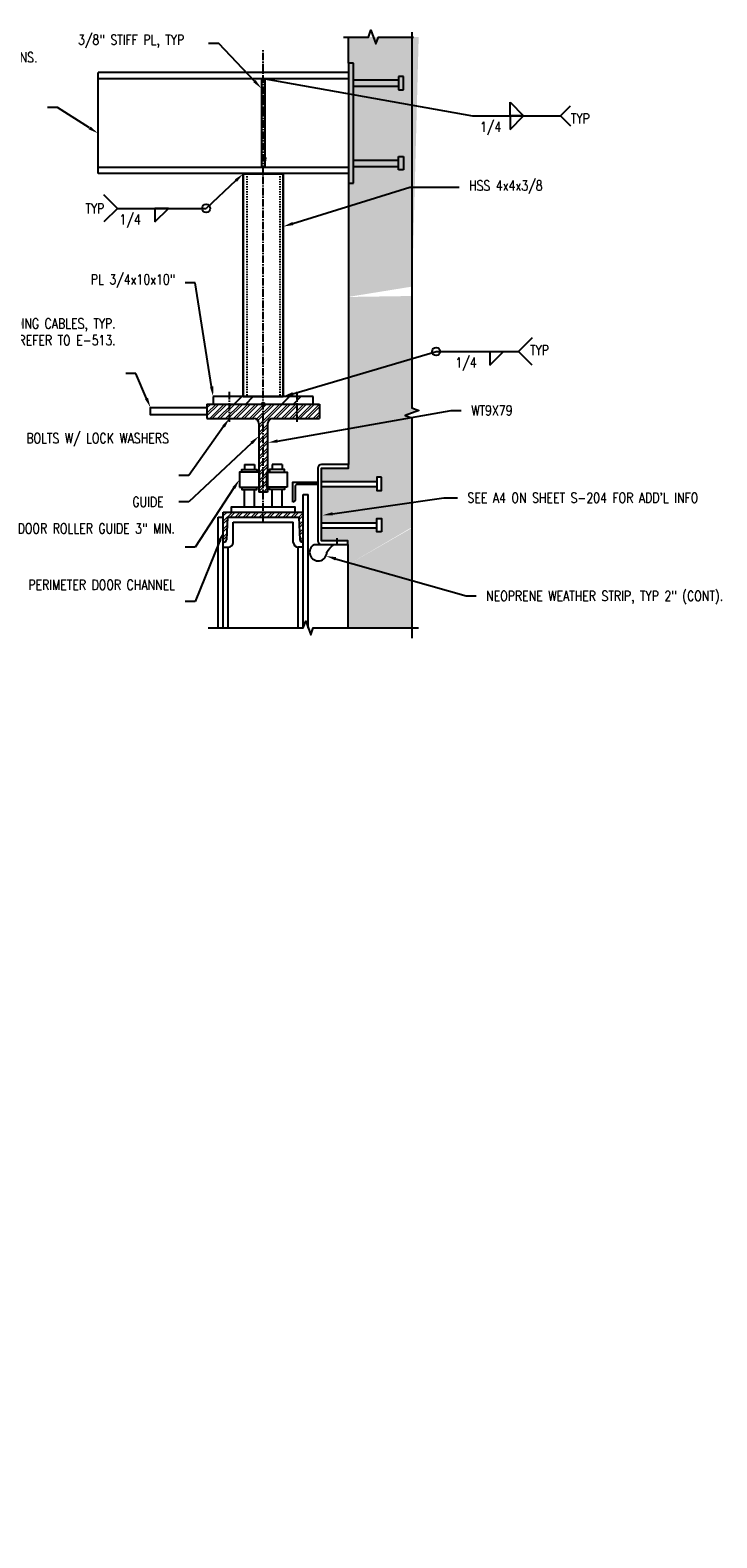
# Model space of a CAD drawing. Header units: inches. Extents: x -28 to 1146, y -114 to 309.
# Tile 10 of 15: x 281 to 350, y 41 to 192. Entities that reach past the tile are written whole.
import ezdxf
from ezdxf import colors
from ezdxf.entities.mleader import LeaderData, LeaderLine
from ezdxf.math import Vec2, Vec3

# ---------------------------------------------------------------- set-up
doc = ezdxf.new("R2010")
doc.units = ezdxf.units.IN
doc.header["$MEASUREMENT"] = 0
doc.linetypes.add('CENTER2', pattern=[1.125, 0.75, -0.125, 0.125, -0.125])
doc.linetypes.add('Dash', pattern=[0.25, 0.125, -0.125])
doc.layers.add('A-WALL-PATT', color=8, linetype='Continuous', lineweight=18)
doc.layers.add('S-WALL-PATT', color=8, linetype='Continuous', lineweight=18)
for name, color, linetype in [('S-ANNO-DIMS', 1, 'Continuous'), ('S-ANNO-NOTE', 2, 'Continuous'), ('S-ANNO-SYMB', 2, 'Continuous'), ('S-ANNO-TEXT', 2, 'Continuous'), ('S-BEAM', 10, 'Continuous'), ('S-DETL', 90, 'Continuous'), ('S-DETL-CNTR', 1, 'CENTER2'), ('S-DETL-GENF', 92, 'Continuous'), ('S-DETL-GENF-HDLN', 1, 'Dash'), ('S-DETL-HVY', 4, 'Continuous'), ('S-DETL-LIGHT', 2, 'Continuous'), ('S-DETL-MEDM', 3, 'Continuous'), ('S-DETL-PATT', 1, 'Continuous')]:
    doc.layers.add(name, color=color, linetype=linetype)
doc.styles.add('Annotative', font='romans.shx', dxfattribs={"width": 0.8, "height": 0.125})

# ---------------------------------------------------------------- blocks, each defined once
blk = doc.blocks.new('HDR-Si_Weld-Symbol - Bottom-1969923-CANOPY CONN 2')
at = {"layer": 'S-ANNO-NOTE', "lineweight": -3}
for p, q in [((-0.437, 0), (0.671, 0)), ((0.031, -0.169), (0.2, 0)), ((0.031, 0), (0.031, -0.169)), ((0.2, 0), (0.031, 0))]:
    blk.add_line(p, q, dxfattribs=at)
blk = doc.blocks.new('HDR-Si_Weld-Symbol - Both-1969908-DOOR RAIL SUPPORT 1')
at = {"layer": 'S-ANNO-NOTE', "lineweight": -3}
for p, q in [((0.031, 0.169), (0.2, 0)), ((0.031, 0), (0.031, 0.169)), ((0.661, 0), (0.786, 0.125)), ((-0.437, 0), (0.661, 0)), ((0.2, 0), (0.031, 0)), ((0.031, -0.169), (0.2, 0)), ((0.031, 0), (0.031, -0.169)), ((0.2, 0), (0.031, 0)), ((0.661, 0), (0.786, -0.125))]:
    blk.add_line(p, q, dxfattribs=at)

msp = doc.modelspace()

# ---------------------------------------------------------------- hatches: boundary and pattern name
at = {"layer": 'A-WALL-PATT', "lineweight": -3}
h = msp.add_hatch(dxfattribs=at)
h.set_pattern_fill('FP_3', color=8, style=0, pattern_type=2)
h.set_pattern_definition([(45, (300.742, 96.538), (-2.37588, 2.37588), []), (45, (300.742, 100.138), (-2.37588, 2.37588), [])])
h.paths.add_polyline_path([(309.5298, 154.4506), (309.5298, 155.2006), (299.5298, 155.2006), (299.5298, 154.4506)])
at = {"layer": 'S-DETL-PATT', "linetype": 'Continuous', "lineweight": 0}
h = msp.add_hatch(dxfattribs=at)
h.set_pattern_fill('AR-CONC', color=8, scale=0.3333)
h.set_pattern_definition([(50, (542.5478, 50.3914), (2.390628, -0.209153), [0.249975, -2.749725]), (355, (542.5478, 50.3914), (-0.462458, 2.507056), [0.19998, -2.19978]), (100.4514, (542.747, 50.374), (1.92817, 2.297903), [0.212446, -2.336907]), (46.1842, (542.5478, 51.058), (3.557115, -0.551676), [0.374962, -4.124587]), (96.6356, (542.8442, 51.012), (3.11523, 3.246737), [0.31867, -3.50536]), (351.1842, (542.5478, 51.058), (3.11523, 3.246737), [0.29997, -3.29967]), (21, (542.8811, 50.8913), (1.989491, -1.341929), [0.249975, -2.749725]), (326, (542.881, 50.8913), (0.81097, 2.416925), [0.19998, -2.19978]), (71.4514, (543.047, 50.7795), (2.800461, 1.074996), [0.212446, -2.336907]), (37.5, (542.5478, 50.3914), (0.0405288, 1.1095352), [0, -2.173116, 0, -2.23311, 0, -2.2081125]), (7.5, (542.5478, 50.3914), (0.876811, 1.314574), [0, -1.273206, 0, -2.123121, 0, -0.8415825]), (327.5, (541.80455, 50.3914), (1.7792302, -0.0751754), [0, -0.83325, 0, -2.59974, 0, -3.449655]), (317.5, (541.4713, 50.3914), (1.9437595, 0.33365), [0, -1.083225, 0, -1.726494, 0, -2.449755])])
h.paths.add_polyline_path([(319.3702, 153.0625), (318.6833, 153.3125), (312.9673, 152.4282), (313.0298, 148.4111), (313.0298, 148.0361), (310.3423, 148.0361), (310.3423, 146.726), (315.8541, 146.726), (315.8541, 147.1428), (316.3265, 147.1428), (316.3265, 145.8043), (315.8541, 145.8043), (315.8541, 146.2211), (310.3423, 146.2211), (310.3425, 142.601), (315.8543, 142.601), (315.8543, 143.0178), (316.3268, 143.0178), (316.3268, 141.6793), (315.8543, 141.6793), (315.8543, 142.0961), (310.3425, 142.0961), (310.3423, 140.7816), (312.9673, 140.7861), (312.9673, 140.4111), (312.9673, 138.3914), (319.3702, 142.0729)])
h.paths.add_polyline_path([(319.3702, 142.1449), (312.9673, 138.3914), (312.9673, 132.0833), (319.3702, 132.0833)])
h.paths.add_polyline_path([(319.3702, 159.8973), (312.9673, 159.3122), (312.9673, 152.4282), (318.6833, 153.3125), (320.057, 153.8125), (319.3702, 154.0625), (319.3702, 154.3898)])
h.paths.add_polyline_path([(319.3702, 166.1757), (312.9673, 165.1393), (312.9673, 159.3122), (319.3702, 159.8973)])
h.paths.add_polyline_path([(320.0449, 191.1012), (313.0298, 191.1012), (312.9673, 165.1393), (319.3702, 165.2395)])
h = msp.add_hatch(dxfattribs=at)
h.set_pattern_fill('ANSI32', color=8, scale=1.5)
h.set_pattern_definition([(45, (-242.47745, 16.2597), (-0.39774756, 0.39774756), []), (45, (-242.2123, 16.2597), (-0.39774756, 0.39774756), [])])
edge = h.paths.add_edge_path()
edge.add_line((310.1548, 154.4506), (298.9048, 154.4506))
edge.add_line((298.9048, 154.4506), (298.9048, 153.0131))
edge.add_line((298.9048, 153.0131), (303.5923, 153.0131))
edge.add_arc((303.5954, 152.5162), 0.4969, -0.35495, 90.35495, ccw=False)
edge.add_line((304.0923, 152.5131), (304.0923, 145.6611))
edge.add_line((304.0923, 145.6611), (304.9673, 145.6611))
edge.add_line((304.9673, 145.6611), (304.9734, 152.5909))
edge.add_arc((305.6593, 152.4154), 0.7081, 122.415153, 165.649817, ccw=False)
edge.add_line((305.2798, 153.0131), (310.1548, 153.0131))
edge.add_line((310.1548, 153.0131), (310.1548, 154.4506))
h = msp.add_hatch(dxfattribs=at)
h.set_pattern_fill('ANSI32', color=8, scale=1.5)
h.set_pattern_definition([(45, (542.5478, 22.01586), (-0.3977476, 0.3977476), []), (45, (542.813, 22.01586), (-0.3977476, 0.3977476), [])])
h.paths.add_polyline_path([(308.5298, 143.6611), (304.8691, 143.6611), (300.5298, 143.6611), (300.5298, 143.1611), (300.5298, 140.6611), (300.6081, 140.6611, 0.39886787), (300.8577, 140.8979), (300.977, 143.1611), (302.097, 143.1611), (302.097, 143.1614), (303.6132, 143.1614), (305.4464, 143.1613), (305.4464, 143.1614), (306.9626, 143.1614), (308.0809, 143.1611), (308.1967, 140.8983, 0.3993195), (308.4464, 140.6611), (308.5298, 140.6611)])
at = {"layer": 'S-WALL-PATT', "lineweight": -3}
h = msp.add_hatch(dxfattribs=at)
h.set_pattern_fill('FP_3', color=8, scale=0.5, style=0, pattern_type=2)
h.set_pattern_definition([(45, (300.742, 110.051), (-2.37588, 2.37588), []), (45, (300.742, 113.651), (-2.37588, 2.37588), [])])
h.paths.add_polyline_path([(304.7173, 178.0661), (304.7173, 186.9361), (304.3423, 186.9361), (304.3423, 178.0661)])

# ---------------------------------------------------------------- linework, layer by layer
at = {"layer": 'S-ANNO-DIMS'}
msp.add_lwpolyline([(311.9212, 140.3431), (311.9219, 141.0424)], dxfattribs=at)
at = {"layer": 'S-ANNO-NOTE', "lineweight": -3}
for p, q in [((289.9682, 173.9913), (288.6152, 175.3443)), ((289.9682, 173.9913), (288.6152, 172.6384)), ((321.7839, 159.6967), (330.0091, 159.6967)), ((327.1571, 158.3437), (328.5101, 159.6967)), ((327.1571, 159.6967), (327.1571, 158.3437)), ((331.362, 161.0497), (330.0091, 159.6967)), ((331.362, 158.3437), (330.0091, 159.6967))]:
    msp.add_line(p, q, dxfattribs=at)
at = {"layer": 'S-ANNO-NOTE'}
for centre in [(298.8356, 173.9913), (321.7839, 159.6967)]:
    msp.add_circle(centre, 0.4059, dxfattribs=at)
at = {"layer": 'S-ANNO-SYMB'}
for points in [[(312.5298, 191.1012), (315.0253, 191.1012), (315.2753, 191.7881), (315.7753, 190.4144), (316.0253, 191.1012), (319.5208, 191.1012)], [(319.3702, 191.6012), (319.3702, 154.0625), (320.057, 153.8125), (318.6833, 153.3125), (319.3702, 153.0625), (319.3702, 131.0833)], [(299.0298, 132.0833), (308.5253, 132.0833), (308.7753, 132.7702), (309.2753, 131.3965), (309.5253, 132.0833), (320.0208, 132.0833)]]:
    msp.add_lwpolyline(points, dxfattribs=at)
at = {"layer": 'S-ANNO-SYMB', "linetype": 'Continuous', "lineweight": 0}
msp.add_circle((304.5298, 154.4506), 0.1803, dxfattribs=at)
at = {"layer": 'S-BEAM'}
for p, q in [((313.0298, 187.5461), (288.0407, 187.5461)), ((288.0407, 177.4561), (288.0407, 187.5461)), ((313.0298, 186.9311), (288.0407, 186.9311)), ((313.0298, 187.5461), (313.0298, 177.4561)), ((313.0298, 178.0711), (288.0407, 178.0711)), ((313.0298, 177.4561), (288.0407, 177.4561))]:
    msp.add_line(p, q, dxfattribs=at)
at = {"layer": 'S-DETL'}
for p, q in [((313.0298, 188.5011), (313.0298, 176.5011)), ((304.3423, 186.9311), (304.3423, 178.0711)), ((304.7173, 178.0711), (304.7173, 186.9311)), ((309.5298, 155.2006), (299.5298, 155.2006)), ((299.5298, 155.2006), (299.5298, 154.4506)), ((309.5298, 154.4506), (309.5298, 155.2006)), ((299.5298, 154.4506), (309.5298, 154.4506))]:
    msp.add_line(p, q, dxfattribs=at)
msp.add_lwpolyline([(298.9048, 153.3725), (293.2798, 153.3725), (293.2798, 154.0913), (298.9048, 154.0913)], close=True, dxfattribs=at)
at = {"layer": 'S-DETL-CNTR'}
for p, q in [((304.529, 142.6611), (304.529, 189.8785)), ((301.1548, 152.6621), (301.1548, 155.6621)), ((307.9048, 152.6621), (307.9048, 155.6621))]:
    msp.add_line(p, q, dxfattribs=at)
at = {"layer": 'S-DETL-GENF', "lineweight": 30}
for p, q in [((306.5298, 177.4511), (302.5298, 177.4511)), ((302.5298, 177.4511), (302.5298, 155.2006)), ((306.5298, 155.2006), (306.5298, 177.4511)), ((306.5298, 155.2006), (302.5298, 155.2006))]:
    msp.add_line(p, q, dxfattribs=at)
at = {"layer": 'S-DETL-GENF-HDLN'}
for p, q in [((302.8788, 177.4511), (302.8788, 155.2006)), ((306.1808, 177.4511), (306.1808, 155.2006))]:
    msp.add_line(p, q, dxfattribs=at)
at = {"layer": 'S-DETL-HVY'}
for p, q in [((313.0298, 188.5011), (313.0298, 191.1012)), ((313.0298, 176.5011), (313.0298, 148.4111)), ((312.9673, 140.4111), (312.9673, 132.0833))]:
    msp.add_line(p, q, dxfattribs=at)
at = {"layer": 'S-DETL-LIGHT'}
msp.add_lwpolyline([(312.141, 140.3987), (309.6061, 140.3987, 1.7460391), (310.876, 139.6395, -0.06280832), (311.5363, 140.3987)], format="xyb", dxfattribs=at)
at = {"layer": 'S-DETL-MEDM', "lineweight": -3}
for p, q in [((313.5298, 188.5011), (313.0298, 188.5011)), ((313.5298, 176.5011), (313.5298, 188.5011)), ((313.5298, 186.816), (318.0416, 186.816)), ((318.514, 187.1703), (318.0416, 187.1703)), ((318.0416, 187.1703), (318.0416, 185.8318)), ((318.514, 185.8318), (318.514, 187.1703)), ((313.5298, 186.1861), (318.0416, 186.1861)), ((318.0416, 185.8318), (318.514, 185.8318)), ((313.5298, 178.816), (318.0416, 178.816)), ((313.5298, 178.1861), (318.0416, 178.1861)), ((318.0416, 177.8318), (318.0416, 179.1703)), ((318.0416, 179.1703), (318.514, 179.1703)), ((318.514, 177.8318), (318.0416, 177.8318)), ((318.514, 179.1703), (318.514, 177.8318)), ((313.0298, 176.5011), (313.5298, 176.5011))]:
    msp.add_line(p, q, dxfattribs=at)
at = {"layer": 'S-DETL-MEDM'}
for p, q in [((298.9048, 154.4506), (310.1548, 154.4506)), ((298.9048, 154.4506), (298.9048, 153.0131)), ((310.1548, 154.4506), (310.1548, 153.0131)), ((298.9048, 153.0131), (303.5923, 153.0131)), ((304.0923, 152.5131), (304.0923, 145.6611)), ((304.9673, 152.5131), (304.9673, 145.6611)), ((305.4673, 153.0131), (310.1548, 153.0131)), ((304.9673, 145.6611), (304.0923, 145.6611))]:
    msp.add_line(p, q, dxfattribs=at)
at = {"layer": 'S-DETL-MEDM', "linetype": 'Continuous'}
for p, q in [((302.6548, 148.4061), (302.6548, 147.9061)), ((302.6548, 148.4061), (303.6548, 148.4061)), ((303.6548, 148.4061), (303.6548, 147.9061)), ((305.4048, 148.4061), (305.4048, 147.9061)), ((306.4048, 148.4061), (305.4048, 148.4061)), ((306.4048, 148.4061), (306.4048, 147.9061)), ((310.3423, 146.726), (315.8541, 146.726)), ((310.3423, 146.2211), (315.8541, 146.2211)), ((302.6548, 144.1611), (302.6548, 145.9061)), ((303.6548, 144.1561), (303.6548, 145.9061)), ((305.4048, 144.1561), (305.4048, 145.9061)), ((306.4048, 144.1611), (306.4048, 145.9061)), ((308.5298, 132.0957), (308.5298, 145.4111)), ((308.5298, 145.4111), (309.0298, 145.4111)), ((309.0298, 132.071), (309.0298, 145.4111)), ((300.0298, 143.1611), (300.5298, 143.1611)), ((300.0298, 132.0833), (300.0298, 143.1611)), ((300.5298, 143.6611), (308.5298, 143.6611)), ((300.5298, 132.0833), (300.5298, 143.6611)), ((300.977, 143.1611), (300.8577, 140.8979)), ((300.977, 143.1611), (308.0809, 143.1611)), ((308.0809, 143.1611), (308.1967, 140.8983)), ((301.5275, 142.6611), (307.5305, 142.6611)), ((301.5275, 140.6347), (301.5275, 142.6611)), ((307.5305, 140.6347), (307.5305, 142.6611)), ((310.3425, 142.601), (315.8543, 142.601)), ((310.3425, 142.0961), (315.8543, 142.0961)), ((300.5282, 140.1611), (301.0282, 140.1611)), ((300.5298, 140.6611), (300.6081, 140.6611)), ((301.0282, 132.0833), (301.0282, 140.1611)), ((308.5298, 140.1611), (308.0298, 140.1611)), ((308.0298, 132.0833), (308.0298, 140.1611)), ((308.5298, 140.6611), (308.4464, 140.6611))]:
    msp.add_line(p, q, dxfattribs=at)
for points in [[(302.1548, 146.1561), (304.1548, 146.1561), (304.1548, 147.6561), (302.1548, 147.6561)], [(306.9048, 146.1561), (304.9048, 146.1561), (304.9048, 147.6561), (306.9048, 147.6561)], [(316.3265, 147.1428), (315.8541, 147.1428), (315.8541, 145.8043), (316.3265, 145.8043)], [(316.3268, 141.6793), (315.8543, 141.6793), (315.8543, 143.0178), (316.3268, 143.0178)]]:
    msp.add_lwpolyline(points, close=True, dxfattribs=at)
for points in [[(302.4048, 147.6561), (302.4048, 147.9061), (303.9048, 147.9061), (303.9048, 147.6561)], [(306.6548, 147.6561), (306.6548, 147.9061), (305.1548, 147.9061), (305.1548, 147.6561)], [(302.4048, 146.1561), (302.4048, 145.9061), (303.9048, 145.9061), (303.9048, 146.1561)], [(306.6548, 146.1561), (306.6548, 145.9061), (305.1548, 145.9061), (305.1548, 146.1561)], [(307.7173, 143.6611), (307.7173, 144.1611), (301.3423, 144.1611), (301.3423, 143.6611)]]:
    msp.add_lwpolyline(points, dxfattribs=at)
for points in [[(310.3423, 140.4111), (312.9673, 140.4111), (312.9673, 140.7861), (310.3423, 140.7816), (310.3423, 148.0361), (313.0298, 148.0361), (313.0298, 148.4111), (310.3423, 148.4111, 0.41421356), (309.9673, 148.0361), (309.9673, 140.7861, 0.41421356)], [(307.4673, 144.6611), (307.4673, 146.6611), (309.9673, 146.6611, -0.44308402), (309.7173, 146.4111), (307.9092, 146.4111, 0.46157835), (307.7173, 146.2191), (307.7173, 144.9111, -0.47164316)]]:
    msp.add_lwpolyline(points, format="xyb", close=True, dxfattribs=at)
at = {"layer": 'S-DETL-MEDM'}
for centre, start, end in [((303.5923, 152.5131), 0, 90), ((305.4673, 152.5131), 90, 180)]:
    msp.add_arc(centre, 0.5, start, end, dxfattribs=at)
at = {"layer": 'S-DETL-MEDM', "linetype": 'Continuous'}
for centre, radius, start, end in [((300.6081, 140.9111), 0.25, 270, 356.981875), ((301.0282, 140.6611), 0.5, 270, 356.981875), ((308.0298, 140.6611), 0.5, 183.018125, 270), ((308.4464, 140.9111), 0.25, 182.928842, 270)]:
    msp.add_arc(centre, radius, start, end, dxfattribs=at)

# ---------------------------------------------------------------- block references
at = {"layer": 'S-ANNO-NOTE', "lineweight": -3, "xscale": 8, "yscale": 8, "zscale": 8}
for name, p in [('HDR-Si_Weld-Symbol - Both-1969908-DOOR RAIL SUPPORT 1', (328.9221, 183.2332)), ('HDR-Si_Weld-Symbol - Bottom-1969923-CANOPY CONN 2', (293.4682, 173.9913))]:
    msp.add_blockref(name, p, dxfattribs=at)

# ---------------------------------------------------------------- texts
at = {"layer": 'S-ANNO-NOTE', "lineweight": -3, "char_height": 1, "line_spacing_factor": 0.981704, "style": 'Annotative'}
for s, insert, width, attachment_point in [('\\pxqc,t3.2,6.4,9.6,12.8,16,19.2,22.4,25.6,28.8,32,35.2,38.4,41.6,44.8,48,51.2,54.4,57.6,60.8,64,67.2,70.4,73.6,76.8,80,83.2,86.4,89.6,92.8,96,99.2,102.4;1/4', (327.2208, 182.6261), 3.300787, 2), ('\\pxt3.2,6.4,9.6,12.8,16,19.2,22.4,25.6,28.8,32,35.2,38.4,41.6,44.8,48,51.2,54.4,57.6,60.8,64,67.2,70.4,73.6,76.8,80,83.2,86.4,89.6,92.8,96,99.2,102.4;{TYP}', (335.2369, 182.9615), 2.217323, 4), ('TYP', (287.7257, 174.4782), 2.499528, 2), ('\\pxqc,t3.2,6.4,9.6,12.8,16,19.2,22.4,25.6,28.8,32,35.2,38.4,41.6,44.8,48,51.2,54.4,57.6,60.8,64,67.2,70.4,73.6,76.8,80,83.2,86.4,89.6,92.8,96,99.2,102.4;{1/4}', (291.2496, 173.3843), 2.499528, 2), ('\\pxqc,t3.2,6.4,9.6,12.8,16,19.2,22.4,25.6,28.8,32,35.2,38.4,41.6,44.8,48,51.2,54.4,57.6,60.8,64,67.2,70.4,73.6,76.8,80,83.2,86.4,89.6,92.8,96,99.2,102.4;TYP', (332.0994, 160.3315), 3.300787, 2), ('\\pxqc,t3.2,6.4,9.6,12.8,16,19.2,22.4,25.6,28.8,32,35.2,38.4,41.6,44.8,48,51.2,54.4,57.6,60.8,64,67.2,70.4,73.6,76.8,80,83.2,86.4,89.6,92.8,96,99.2,102.4;1/4', (324.7722, 159.0897), 3.300787, 2)]:
    msp.add_mtext(s, dxfattribs=dict(at, insert=insert, width=width, attachment_point=attachment_point))

# ---------------------------------------------------------------- leaders
at = {"layer": 'S-ANNO-NOTE', "lineweight": -3}
ml = msp.add_multileader_mtext('Standard', dxfattribs=at)
ml.set_content('\\A1;(5) 1 1/4" [32]%%C ANCHOR BOLTS', color=256, style='Annotative')
ml.set_leader_properties(color=1, linetype='ByLayer', lineweight=-1)
ml.build(insert=Vec2(0, 0))
ml.multileader.update_dxf_attribs({"text_right_attachment_type": 3, "dogleg_length": 0.125, "arrow_head_size": 1, "scale": 8})
ctx = ml.context
ctx.base_point, ctx.scale, ctx.char_height, ctx.arrow_head_size, ctx.landing_gap_size, ctx.plane_origin = Vec3(247.8287, 110.367), 8, 1, 1, 0.72, Vec3(265.8024, 94.2186)
ctx.right_attachment = 3
notes = []
notes.append((ctx, [(0, (1, 1, 0), (246.8287, 110.367), (1, 0), 1, [(0, [(239.8845, 104.4573)], 0, [])])]))
ctx.mtext.insert, ctx.mtext.width, ctx.mtext.flow_direction = Vec3(248.5487, 110.867), 11.914385, 5
at = {"layer": 'S-ANNO-NOTE'}
ml = msp.add_multileader_mtext('Standard', dxfattribs=at)
ml.set_content('WIDE FLANGE DOOR RAIL SUPPORT SEE SECTIONS.', color=256, style='Annotative')
ml.set_leader_properties(color=1, linetype='ByLayer', lineweight=-1)
ml.build(insert=Vec2(0, 0))
ml.multileader.update_dxf_attribs({"text_right_attachment_type": 3, "dogleg_length": 0.125, "arrow_head_size": 1, "scale": 8})
ctx = ml.context
ctx.base_point, ctx.scale, ctx.char_height, ctx.arrow_head_size, ctx.landing_gap_size, ctx.plane_origin = Vec3(202.2532, 86.2864), 8, 1, 1, 0.72, Vec3(216.3744, 79.7091)
ctx.right_attachment = 3
notes.append((ctx, [(0, (1, 1, 0), (216.5027, 82.9531), (-1, 0), 1, [(0, [(217.4283, 91.6434)], 0, [])])]))
ctx.mtext.insert, ctx.mtext.width, ctx.mtext.flow_direction = Vec3(202.9732, 86.7864), 12.153305, 5
at = {"layer": 'S-ANNO-NOTE', "lineweight": -3}
ml = msp.add_multileader_mtext('Standard', dxfattribs=at)
ml.set_content('\\A1;PL1/2x10x0\'-10"', color=256, style='Annotative')
ml.set_leader_properties(color=1, linetype='ByLayer', lineweight=-1)
ml.build(insert=Vec2(0, 0))
ml.multileader.update_dxf_attribs({"text_right_attachment_type": 3, "dogleg_length": 0.125, "arrow_head_size": 1, "scale": 8})
ctx = ml.context
ctx.base_point, ctx.scale, ctx.char_height, ctx.arrow_head_size, ctx.landing_gap_size, ctx.plane_origin = Vec3(157.0091, 41.8365), 8, 1, 1, 0.72, Vec3(179.1387, 20.4367)
ctx.right_attachment = 3
notes.append((ctx, [(0, (1, 1, 0), (156.0091, 41.8365), (1, 0), 1, [(0, [(152.5221, 50.5764)], 0, [])])]))
ctx.mtext.insert, ctx.mtext.width, ctx.mtext.flow_direction = Vec3(157.7291, 42.5032), 18.350027, 5
at = {"layer": 'S-ANNO-SYMB', "lineweight": -3}
ml = msp.add_multileader_mtext('Standard', dxfattribs=at)
ml.set_content('', color=256, style='Annotative')
ml.set_leader_properties(color=256, linetype='ByLayer', lineweight=-1)
ml.build(insert=Vec2(0, 0))
ml.multileader.update_dxf_attribs({"has_dogleg": 0, "text_right_attachment_type": 3, "dogleg_length": 0.36, "arrow_head_size": 1, "scale": 8})
ctx = ml.context
ctx.base_point, ctx.scale, ctx.char_height, ctx.arrow_head_size, ctx.landing_gap_size, ctx.plane_origin = Vec3(325.4221, 183.2332), 8, 1, 1, 0.72, Vec3(318.0894, 186.0111)
ctx.right_attachment = 3
notes.append((ctx, [(1, (1, 1, 0), (325.0019, 183.2332), (1, 0), 0.4202, [(2, [(304.7173, 178.0711), (304.7173, 181.9024), (304.7173, 186.9311)], 0, [])])]))
ctx.mtext.insert, ctx.mtext.flow_direction = Vec3(326.1421, 183.7332), 5
ml = msp.add_multileader_mtext('Standard', dxfattribs=at)
ml.set_content('', color=256, style='Annotative')
ml.set_leader_properties(color=256, linetype='ByLayer', lineweight=-1)
ml.build(insert=Vec2(0, 0))
ml.multileader.update_dxf_attribs({"has_dogleg": 0, "text_right_attachment_type": 3, "dogleg_length": 0.36, "arrow_head_size": 1, "scale": 8})
ctx = ml.context
ctx.base_point, ctx.scale, ctx.char_height, ctx.arrow_head_size, ctx.landing_gap_size, ctx.plane_origin = Vec3(297.3956, 173.9913), 8, 1, 1, 0.72, Vec3(306.6734, 154.1713)
ctx.right_attachment, ctx.text_align_type = 3, 2
notes.append((ctx, [(0, (1, 1, 0), (299.2558, 173.9913), (-1, 0), 0.4202, [(0, [(302.5298, 177.4511)], 0, [])])]))
ctx.mtext.insert, ctx.mtext.alignment, ctx.mtext.flow_direction = Vec3(298.1156, 174.4913), 3, 5
ml = msp.add_multileader_mtext('Standard', dxfattribs=at)
ml.set_content('', color=256, style='Annotative')
ml.set_leader_properties(color=256, linetype='ByLayer', lineweight=-1)
ml.build(insert=Vec2(0, 0))
ml.multileader.update_dxf_attribs({"has_dogleg": 0, "text_right_attachment_type": 3, "dogleg_length": 0.36, "arrow_head_size": 1, "scale": 8})
ctx = ml.context
ctx.base_point, ctx.scale, ctx.char_height, ctx.arrow_head_size, ctx.landing_gap_size, ctx.plane_origin = Vec3(321.7839, 159.6967), 8, 1, 1, 0.72, Vec3(315.9829, 171.1859)
ctx.right_attachment = 3
notes.append((ctx, [(1, (1, 1, 0), (321.3637, 159.6967), (1, 0), 0.4202, [(0, [(306.5298, 155.2006)], 0, [])])]))
ctx.mtext.insert, ctx.mtext.flow_direction = Vec3(322.5039, 160.1967), 5
at = {"layer": 'S-ANNO-TEXT', "linetype": 'Continuous'}
ml = msp.add_multileader_mtext('Standard', dxfattribs=at)
ml.set_content('{\\C256;3/8" STIFF PL, TYP}', color=1, style='Annotative')
ml.set_leader_properties(color=1)
ml.build(insert=Vec2(0, 0))
ml.multileader.update_dxf_attribs({"text_right_attachment_type": 3, "dogleg_length": 0.125, "arrow_head_size": 1, "scale": 8})
ctx = ml.context
ctx.base_point, ctx.scale, ctx.char_height, ctx.arrow_head_size, ctx.landing_gap_size, ctx.plane_origin = Vec3(285.0439, 190.6585), 8, 1, 1, 1, Vec3(-106.5821, 609.1045)
ctx.right_attachment = 3
notes.append((ctx, [(1, (1, 1, 0), (300.0819, 190.468), (-1, 0), 1, [(0, [(304.3407, 185.9758)], 0, [])])]))
ctx.mtext.insert, ctx.mtext.width, ctx.mtext.defined_height = Vec3(286.0439, 191.3251), 12.369083, 5.3238
ml = msp.add_multileader_mtext('Standard', dxfattribs=at)
ml.set_content('{\\C256;WIDE FLANGE DOOR ROLLER GUIDE SUPPORT SEE SECTIONS.}', color=1, style='Annotative')
ml.set_leader_properties(color=1)
ml.build(insert=Vec2(0, 0))
ml.multileader.update_dxf_attribs({"text_right_attachment_type": 3, "dogleg_length": 0.125, "arrow_head_size": 1, "scale": 8})
ctx = ml.context
ctx.base_point, ctx.scale, ctx.char_height, ctx.arrow_head_size, ctx.landing_gap_size, ctx.plane_origin = Vec3(271.4301, 189.0781), 8, 1, 1, 1, Vec3(-120.4512, 602.1242)
ctx.right_attachment, ctx.text_align_type = 3, 2
notes.append((ctx, [(1, (1, 1, 0), (283.992, 184.0781), (-1, 0), 1, [(0, [(288.0407, 181.4838)], 0, [])])]))
ctx.mtext.insert, ctx.mtext.width, ctx.mtext.defined_height, ctx.mtext.alignment = Vec3(281.992, 189.5781), 11.455159, 5.3238, 3
ml = msp.add_multileader_mtext('Standard', dxfattribs=at)
ml.set_content('{\\C256;HSS 4x4x3/8}', color=1, style='Annotative')
ml.set_leader_properties(color=1)
ml.build(insert=Vec2(0, 0))
ml.multileader.update_dxf_attribs({"text_right_attachment_type": 3, "dogleg_length": 0.125, "arrow_head_size": 1, "scale": 8})
ctx = ml.context
ctx.base_point, ctx.scale, ctx.char_height, ctx.arrow_head_size, ctx.landing_gap_size, ctx.plane_origin = Vec3(324.0735, 176.1028), 8, 1, 1, 1, Vec3(-77.3092, -259.2951)
ctx.right_attachment = 3
notes.append((ctx, [(0, (1, 1, 0), (319.1518, 176.1028), (1, 0), 4.9217, [(0, [(306.5298, 172.176)], 0, [])])]))
ctx.mtext.insert, ctx.mtext.width, ctx.mtext.defined_height = Vec3(325.0735, 176.7694), 17.253718, 5.3238
ml = msp.add_multileader_mtext('Standard', dxfattribs=at)
ml.set_content('{\\C256;PL 3/4x10x10"}', color=1, style='Annotative')
ml.set_leader_properties(color=1)
ml.build(insert=Vec2(0, 0))
ml.multileader.update_dxf_attribs({"text_right_attachment_type": 3, "dogleg_length": 0.125, "arrow_head_size": 1, "scale": 8})
ctx = ml.context
ctx.base_point, ctx.scale, ctx.char_height, ctx.arrow_head_size, ctx.landing_gap_size, ctx.plane_origin = Vec3(285.4919, 166.7287), 8, 1, 1, 1, Vec3(-107.3371, 586.1539)
ctx.right_attachment, ctx.text_align_type = 3, 2
notes.append((ctx, [(1, (1, 1, 0), (297.749, 166.5382), (-1, 0), 1, [(0, [(299.5298, 155.2006)], 0, [])])]))
ctx.mtext.insert, ctx.mtext.width, ctx.mtext.defined_height, ctx.mtext.alignment = Vec3(295.749, 167.3954), 11.455159, 5.3238, 3
ml = msp.add_multileader_mtext('Standard', dxfattribs=at)
ml.set_content('{\\C256;FOUR WAY ROLLER BRACKET CONNECTED TO WT FOR POWER AND GROUNDING CABLES, TYP.\\PREFER TO E-513.}', color=1, style='Annotative')
ml.set_leader_properties(color=1)
ml.build(insert=Vec2(0, 0))
ml.multileader.update_dxf_attribs({"text_right_attachment_type": 3, "dogleg_length": 0.125, "arrow_head_size": 1, "scale": 8})
ctx = ml.context
ctx.base_point, ctx.scale, ctx.char_height, ctx.arrow_head_size, ctx.landing_gap_size, ctx.plane_origin = Vec3(269.488, 162.4857), 8, 1, 1, 1, Vec3(-113.2838, 577.4792)
ctx.right_attachment, ctx.text_align_type = 3, 2
notes.append((ctx, [(1, (1, 1, 0), (291.8023, 157.4857), (-1, 0), 1, [(0, [(293.2798, 154.0913)], 0, [])])]))
ctx.mtext.insert, ctx.mtext.width, ctx.mtext.defined_height, ctx.mtext.alignment = Vec3(289.8023, 162.9857), 20.993156, 5.3238, 3
ml = msp.add_multileader_mtext('Standard', dxfattribs=at)
ml.set_content('{\\C256;WT9X79}', color=1, style='Annotative')
ml.set_leader_properties(color=1)
ml.build(insert=Vec2(0, 0))
ml.multileader.update_dxf_attribs({"text_right_attachment_type": 3, "dogleg_length": 0.125, "arrow_head_size": 1, "scale": 8})
ctx = ml.context
ctx.base_point, ctx.scale, ctx.char_height, ctx.arrow_head_size, ctx.landing_gap_size, ctx.plane_origin = Vec3(324.2961, 153.8105), 8, 1, 1, 1, Vec3(-75.9179, -268.9866)
ctx.right_attachment = 3
notes.append((ctx, [(0, (1, 1, 0), (323.2961, 153.8105), (1, 0), 1, [(0, [(304.9673, 150.5792)], 0, [])])]))
ctx.mtext.insert, ctx.mtext.width, ctx.mtext.defined_height = Vec3(325.2961, 154.3105), 17.253718, 5.3238
ml = msp.add_multileader_mtext('Standard', dxfattribs=at)
ml.set_content('{\\C256; (4)-3/4"%%C A325 BOLTS W/ LOCK WASHERS}', color=1, style='Annotative')
ml.set_leader_properties(color=1)
ml.build(insert=Vec2(0, 0))
ml.multileader.update_dxf_attribs({"text_right_attachment_type": 3, "dogleg_length": 0.125, "arrow_head_size": 1, "scale": 8})
ctx = ml.context
ctx.base_point, ctx.scale, ctx.char_height, ctx.arrow_head_size, ctx.landing_gap_size, ctx.plane_origin = Vec3(283.2143, 151.0424), 8, 1, 1, 1, Vec3(-107.3371, -278.6902)
ctx.right_attachment, ctx.text_align_type = 3, 2
notes.append((ctx, [(1, (1, 1, 0), (297.1095, 147.3281), (-1, 0), 1, [(0, [(301.1548, 153.0131)], 0, [])])]))
ctx.mtext.insert, ctx.mtext.width, ctx.mtext.defined_height, ctx.mtext.alignment = Vec3(295.1095, 151.5424), 11.455159, 5.3238, 3
ml = msp.add_multileader_mtext('Standard', dxfattribs=at)
ml.set_content('{\\C256; GUIDE}', color=1, style='Annotative')
ml.set_leader_properties(color=1)
ml.build(insert=Vec2(0, 0))
ml.multileader.update_dxf_attribs({"text_right_attachment_type": 3, "dogleg_length": 0.125, "arrow_head_size": 1, "scale": 8})
ctx = ml.context
ctx.base_point, ctx.scale, ctx.char_height, ctx.arrow_head_size, ctx.landing_gap_size, ctx.plane_origin = Vec3(289.9157, 144.6777), 8, 1, 1, 1, Vec3(-107.3371, -282.5967)
ctx.right_attachment = 3
notes.append((ctx, [(1, (1, 1, 0), (297.1061, 144.6777), (-1, 0), 1, [(0, [(304.0923, 151.239)], 0, [])])]))
ctx.mtext.insert, ctx.mtext.width, ctx.mtext.defined_height = Vec3(290.9157, 145.1777), 6.589624, 5.3238
ml = msp.add_multileader_mtext('Standard', dxfattribs=at)
ml.set_content('{\\C256;DOOR ROLLER GUIDE 3" MIN.}', color=1, style='Annotative')
ml.set_leader_properties(color=1)
ml.build(insert=Vec2(0, 0))
ml.multileader.update_dxf_attribs({"text_right_attachment_type": 3, "dogleg_length": 0.125, "arrow_head_size": 1, "scale": 8})
ctx = ml.context
ctx.base_point, ctx.scale, ctx.char_height, ctx.arrow_head_size, ctx.landing_gap_size, ctx.plane_origin = Vec3(286.1896, 142.0219), 8, 1, 1, 1, Vec3(-107.3371, -275.6082)
ctx.right_attachment, ctx.text_align_type = 3, 2
notes.append((ctx, [(1, (1, 1, 0), (297.723, 140.1648), (-1, 0), 1, [(0, [(302.1548, 146.9061)], 0, [])])]))
ctx.mtext.insert, ctx.mtext.width, ctx.mtext.defined_height, ctx.mtext.alignment = Vec3(295.723, 142.5219), 9.634891, 5.3238, 3
ml = msp.add_multileader_mtext('Standard', dxfattribs=at)
ml.set_content("{\\C256;SEE A4 ON SHEET S-204 FOR ADD'L INFO}", color=1, style='Annotative')
ml.set_leader_properties(color=1)
ml.build(insert=Vec2(0, 0))
ml.multileader.update_dxf_attribs({"text_right_attachment_type": 3, "dogleg_length": 0.125, "arrow_head_size": 1, "scale": 8})
ctx = ml.context
ctx.base_point, ctx.scale, ctx.char_height, ctx.arrow_head_size, ctx.landing_gap_size, ctx.plane_origin = Vec3(323.9148, 145.0875), 8, 1, 1, 1, Vec3(-77.1321, -277.7095)
ctx.right_attachment = 3
notes.append((ctx, [(0, (1, 1, 0), (322.5586, 145.0875), (1, 0), 1.3562, [(0, [(310.4673, 143.3469)], 0, [])])]))
ctx.mtext.insert, ctx.mtext.width, ctx.mtext.defined_height = Vec3(324.9148, 145.5875), 15.71707, 5.3238
ml = msp.add_multileader_mtext('Standard', dxfattribs=at)
ml.set_content('{\\C256;PERIMETER DOOR CHANNEL}', color=1, style='Annotative')
ml.set_leader_properties(color=1)
ml.build(insert=Vec2(0, 0))
ml.multileader.update_dxf_attribs({"text_right_attachment_type": 3, "dogleg_length": 0.125, "arrow_head_size": 1, "scale": 8})
ctx = ml.context
ctx.base_point, ctx.scale, ctx.char_height, ctx.arrow_head_size, ctx.landing_gap_size, ctx.plane_origin = Vec3(285.4658, 136.3909), 8, 1, 1, 1, Vec3(-107.3371, -281.0487)
ctx.right_attachment, ctx.text_align_type = 3, 2
notes.append((ctx, [(1, (1, 1, 0), (297.723, 134.7243), (-1, 0), 1, [(0, [(300.5298, 141.6583)], 0, [])])]))
ctx.mtext.insert, ctx.mtext.width, ctx.mtext.defined_height, ctx.mtext.alignment = Vec3(295.723, 136.8909), 9.634891, 5.3238, 3
ml = msp.add_multileader_mtext('Standard', dxfattribs=at)
ml.set_content('{\\C2;NEOPRENE WEATHER STRIP, TYP 2" (CONT). FASTEN W/ FLAT HEAD SOCKET CAP SCREWS @ 6" OC.}', color=1, style='Annotative')
ml.set_leader_properties(color=1)
ml.build(insert=Vec2(0, 0))
ml.multileader.update_dxf_attribs({"text_right_attachment_type": 3, "dogleg_length": 0.125, "arrow_head_size": 1, "scale": 8})
ctx = ml.context
ctx.base_point, ctx.scale, ctx.char_height, ctx.arrow_head_size, ctx.landing_gap_size, ctx.plane_origin = Vec3(325.773, 135.2851), 8, 1, 1, 1, Vec3(-61.4129, -290.0433)
ctx.right_attachment = 3
notes.append((ctx, [(0, (1, 1, 0), (324.773, 135.2851), (1, 0), 1, [(0, [(310.7906, 139.2735)], 0, [])])]))
ctx.mtext.insert, ctx.mtext.width, ctx.mtext.defined_height = Vec3(326.773, 135.7851), 16.706922, 5.3238
for ctx, leaders in notes:
    for number, flags, end, landing, length, lines in leaders:
        leader = LeaderData()
        leader.index, (leader.has_last_leader_line, leader.has_dogleg_vector, leader.attachment_direction) = number, flags
        leader.last_leader_point, leader.dogleg_vector, leader.dogleg_length = Vec3(end), Vec3(landing), length
        for number, points, colour, breaks in lines:
            line = LeaderLine()
            line.index, line.vertices, line.color, line.breaks = number, Vec3.list(points), colors.encode_raw_color(colour), breaks
            leader.lines.append(line)
        ctx.leaders.append(leader)

doc.saveas('drawing.dxf')
